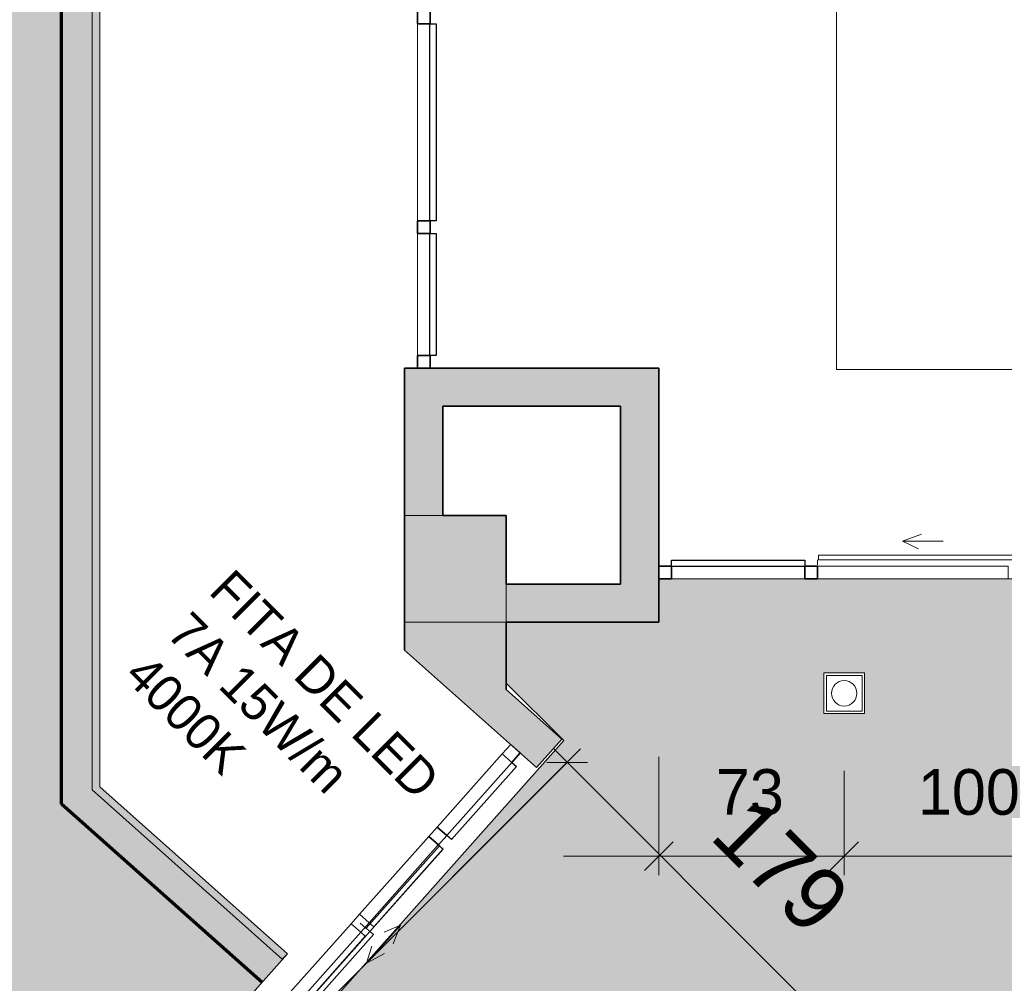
# Model space of a CAD drawing. Header units: metres. Extents: x -31 to 96, y -24 to 31.
# Tile 80 of 155: x -6.99 to -3.12, y 3.69 to 7.49. Entities that reach past the tile are written whole.
import ezdxf

# ---------------------------------------------------------------- set-up
doc = ezdxf.new("R2010")
doc.units = ezdxf.units.M
for name, color, linetype, lineweight in [('A-ANNO-DIMS', 211, 'Continuous', 9), ('A-ANNO-DIMS-75', 211, 'Continuous', 9), ('A-CLNG', 13, 'Continuous', 18), ('A-CLNG-PATT', 13, 'Continuous', 18), ('A-DETL-THIN', 151, 'Continuous', 18), ('A-DETL-WIDE', 214, 'Continuous', 70), ('A-DOOR', 31, 'Continuous', 18), ('A-FLOR', 192, 'Continuous', 18), ('A-GLAZ-CURT', 52, 'Continuous', 18), ('A-GLAZ-CWMG', 51, 'Continuous', 18), ('A-WALL', 113, 'Continuous', 18), ('A-WALL-PATT', 111, 'Continuous', 35), ('E-LITE-EQPM', 33, 'Continuous', 18), ('G-ANNO-TEXT', 231, 'Continuous', 9)]:
    doc.layers.add(name, color=color, linetype=linetype, lineweight=lineweight)
doc.styles.add('Century Gothic', font='GOTHIC.TTF', dxfattribs={"height": 0.143711})
doc.styles.add('Century Gothic_1', font='GOTHIC.TTF', dxfattribs={"height": 0.251495})
doc.styles.add('Century Gothic_2', font='GOTHIC.TTF', dxfattribs={"height": 0.179639})
doc.dimstyles.new('_Cotas_detalhamento_2_5_mm_1', dxfattribs={"dimscale": 0.3048, "dimtxt": 0.1875, "dimasz": 0.369094, "dimexe": 0.246063, "dimexo": 0.738189, "dimgap": 0.369094, "dimtad": 1, "dimdec": 0, "dimlfac": 100, "dimzin": 0, "dimdsep": 46, "dimtxsty": 'Century Gothic_2', "dimblk1": 'OBLIQUE', "dimblk2": 'OBLIQUE', "dimsah": 1, "dimcen": 0.09, "dimdle": 1.230315, "dimazin": 0, "dimtfac": 1, "dimtdec": 4, "dimtix": 1, "dimtmove": 0, "dimatfit": 3, "dimfxl": 1, "dimtvp": 1, "dimtolj": 1, "dimtzin": 0, "dimarcsym": 2})
doc.dimstyles.new('_Cotas_detalhamento_2_5_mm_5', dxfattribs={"dimscale": 0.3048, "dimtxt": 0.1875, "dimasz": 0.369094, "dimexe": 0.246063, "dimexo": 0.738189, "dimgap": 0.369094, "dimtad": 1, "dimdec": 0, "dimlfac": 100, "dimzin": 0, "dimdsep": 46, "dimtxsty": 'Century Gothic_2', "dimblk1": 'OBLIQUE', "dimblk2": 'OBLIQUE', "dimsah": 1, "dimcen": 0.09, "dimdle": 1.230315, "dimazin": 0, "dimtfac": 1, "dimtdec": 4, "dimtix": 1, "dimtmove": 0, "dimatfit": 3, "dimfxl": 1, "dimtvp": 1, "dimtolj": 1, "dimtzin": 0, "dimarcsym": 2})
doc.dimstyles.new('_Cotas_detalhamento_3_5_mm', dxfattribs={"dimscale": 0.3048, "dimtxt": 0.2625, "dimasz": 0.369094, "dimexe": 0.246063, "dimexo": 0.738189, "dimgap": 0.369094, "dimtad": 1, "dimdec": 0, "dimlfac": 100, "dimzin": 0, "dimdsep": 46, "dimtxsty": 'Century Gothic_1', "dimblk1": 'OBLIQUE', "dimblk2": 'OBLIQUE', "dimsah": 1, "dimcen": 0.09, "dimdle": 0.246063, "dimazin": 0, "dimtfac": 1, "dimtdec": 4, "dimtix": 1, "dimtmove": 0, "dimatfit": 3, "dimfxl": 1, "dimtvp": 1, "dimtolj": 1, "dimtzin": 0, "dimarcsym": 2})

# ---------------------------------------------------------------- blocks, each defined once
blk = doc.blocks.new('Painel do sistema - Envidraçado-169733-PLANTA DE TETO - LUMINOTÉCNICO')
at = {"layer": 'A-GLAZ-CURT', "lineweight": 25}
for p, q in [((-0.24, -0.0495), (-0.24, -0.0245)), ((-0.24, -0.0245), (0.24, -0.0245)), ((0.24, -0.0245), (0.24, -0.0495)), ((0.24, -0.0495), (-0.24, -0.0495))]:
    blk.add_line(p, q, dxfattribs=at)
blk = doc.blocks.new('Painel do sistema - Envidraçado-169724-PLANTA DE TETO - LUMINOTÉCNICO')
at = {"layer": 'A-GLAZ-CURT', "lineweight": 25}
for p, q in [((-0.3875, -0.0495), (-0.3875, -0.0245)), ((-0.3875, -0.0245), (0.3875, -0.0245)), ((0.3875, -0.0245), (0.3875, -0.0495)), ((0.3875, -0.0495), (-0.3875, -0.0495))]:
    blk.add_line(p, q, dxfattribs=at)
blk = doc.blocks.new('Montante retangular - 50 x 150 mm-169681-PLANTA DE TETO - LUMINOTÉCNICO')
at = {"layer": 'A-GLAZ-CWMG', "lineweight": 35}
for p, q in [((0.025, 0.025), (-0.025, 0.025)), ((-0.025, 0.025), (-0.025, -0.025)), ((0.025, -0.025), (0.025, 0.025)), ((-0.025, -0.025), (0.025, -0.025))]:
    blk.add_line(p, q, dxfattribs=at)
blk = doc.blocks.new('Montante retangular - 50 x 150 mm-169727-PLANTA DE TETO - LUMINOTÉCNICO')
at = {"layer": 'A-GLAZ-CWMG', "lineweight": 35}
for p, q in [((-0.05, 0.025), (0, 0.025)), ((-0.05, -0.025), (-0.05, 0.025)), ((0, 0.025), (0, -0.025)), ((0, -0.025), (-0.05, -0.025))]:
    blk.add_line(p, q, dxfattribs=at)
blk = doc.blocks.new('Montante retangular - 50 x 150 mm-169731-PLANTA DE TETO - LUMINOTÉCNICO')
at = {"layer": 'A-GLAZ-CWMG'}
blk.add_line((-5.4273, 6.1654), (-5.4273, 6.6454), dxfattribs=at)
blk = doc.blocks.new('Montante retangular - 50 x 150 mm-169684-PLANTA DE TETO - LUMINOTÉCNICO')
at = {"layer": 'A-GLAZ-CWMG'}
blk.add_line((-5.4273, 22.0104), (-5.4273, 22.7854), dxfattribs=at)
blk = doc.blocks.new('Painel do sistema - Envidraçado-679207-PLANTA DE TETO - LUMINOTÉCNICO')
at = {"layer": 'A-GLAZ-CURT', "lineweight": 25}
for p, q in [((-0.2625, 0.0245), (-0.2625, 0.0495)), ((-0.2625, 0.0495), (0.2625, 0.0495)), ((0.2625, 0.0495), (0.2625, 0.0245)), ((0.2625, 0.0245), (-0.2625, 0.0245))]:
    blk.add_line(p, q, dxfattribs=at)
blk = doc.blocks.new('Parede cortina com vidro duplo CORRER - _PORTA 3-1562657-PLANTA DE TETO - LUMINOTÉCNICO')
at = {"layer": 'A-DOOR'}
for p, q in [((-0.4405, 0.1235), (-0.3653, 0.1509)), ((-0.4405, 0.1235), (-0.377, 0.0939)), ((-0.2805, 0.1235), (-0.4405, 0.1235)), ((0.2805, 0.1235), (0.4405, 0.1235)), ((0.4405, 0.1235), (0.3653, 0.1509)), ((0.4405, 0.1235), (0.377, 0.0939)), ((-0.775, 0.0309), (-0.775, 0.05)), ((-0.775, 0.0309), (-0.775, 0.05)), ((-0.7718, 0.05), (-0.7718, 0.069)), ((-0.7718, 0.069), (0.0016, 0.069)), ((0.0016, 0.05), (-0.7718, 0.05)), ((0.0016, 0.069), (0.0016, 0.05)), ((0.0016, 0.0309), (0.0016, 0.05)), ((0.0016, 0.05), (0.775, 0.05)), ((0.775, 0.05), (0.775, 0.0309)), ((0, 0.0309), (0, 0)), ((0.775, 0.0309), (0.0016, 0.0309)), ((0.775, 0.0309), (0.775, 0.0155)), ((0.775, 0), (0.775, 0.0309))]:
    blk.add_line(p, q, dxfattribs=at)
blk = doc.blocks.new('Montante retangular - 50 x 150 mm-161497-PLANTA DE TETO - LUMINOTÉCNICO')
at = {"layer": 'A-GLAZ-CWMG', "lineweight": 35}
for p, q in [((-0.05, 0.025), (0, 0.025)), ((-0.05, -0.025), (-0.05, 0.025)), ((0, 0.025), (0, -0.025)), ((0, -0.025), (-0.05, -0.025))]:
    blk.add_line(p, q, dxfattribs=at)
blk = doc.blocks.new('Montante retangular - 50 x 150 mm-679204-PLANTA DE TETO - LUMINOTÉCNICO')
at = {"layer": 'A-GLAZ-CWMG'}
blk.add_line((-4.4273, 5.2854), (-3.9023, 5.2854), dxfattribs=at)
blk = doc.blocks.new('Montante retangular - 50 x 150 mm-679206-PLANTA DE TETO - LUMINOTÉCNICO')
at = {"layer": 'A-GLAZ-CWMG'}
for p, q in [((-3.8523, 5.3354), (-3.1023, 5.3354)), ((-3.1023, 5.2854), (-3.1023, 5.3354)), ((-3.8523, 5.2854), (-3.1023, 5.2854))]:
    blk.add_line(p, q, dxfattribs=at)
blk = doc.blocks.new('Montante retangular - 50 x 150 mm-161488-PLANTA DE TETO - LUMINOTÉCNICO')
at = {"layer": 'A-GLAZ-CWMG', "lineweight": 35}
for p, q in [((0.025, 0.025), (-0.025, 0.025)), ((-0.025, 0.025), (-0.025, -0.025)), ((0.025, -0.025), (0.025, 0.025)), ((-0.025, -0.025), (0.025, -0.025))]:
    blk.add_line(p, q, dxfattribs=at)
blk = doc.blocks.new('Montante retangular - 50 x 150 mm-618080-PLANTA DE TETO - LUMINOTÉCNICO')
at = {"layer": 'A-GLAZ-CWMG', "lineweight": 35}
for p, q in [((0, 0.025), (-0.05, 0.025)), ((-0.05, 0.025), (-0.05, -0.025)), ((0, -0.025), (0, 0.025)), ((-0.05, -0.025), (0, -0.025))]:
    blk.add_line(p, q, dxfattribs=at)
blk = doc.blocks.new('Painel do sistema - Envidraçado-716962-PLANTA DE TETO - LUMINOTÉCNICO')
at = {"layer": 'A-GLAZ-CURT'}
for p, q in [((-0.2049, -0.0495), (-0.2049, -0.025)), ((0.2049, -0.025), (0.2049, -0.0495)), ((-0.2049, -0.0495), (0.2049, -0.0495))]:
    blk.add_line(p, q, dxfattribs=at)
blk = doc.blocks.new('Montante retangular - 50 x 150 mm-716936-PLANTA DE TETO - LUMINOTÉCNICO')
at = {"layer": 'A-GLAZ-CWMG'}
for p, q in [((0.025, 0.025), (-0.025, 0.025)), ((-0.025, 0.025), (-0.025, -0.025)), ((0.025, -0.025), (0.025, 0.025)), ((-0.025, -0.025), (0.025, -0.025))]:
    blk.add_line(p, q, dxfattribs=at)
blk = doc.blocks.new('Montante retangular - 50 x 150 mm-696449-PLANTA DE TETO - LUMINOTÉCNICO')
at = {"layer": 'A-GLAZ-CWMG'}
for p, q in [((-5.6545, 3.9657), (-5.3821, 4.2718)), ((-5.6172, 3.9325), (-5.3448, 4.2385)), ((-5.6545, 3.9657), (-5.6172, 3.9325))]:
    blk.add_line(p, q, dxfattribs=at)
blk = doc.blocks.new('Parede cortina com vidro duplo CORRER - Parede cortina com vidro duplo CORRER 2-701936-PLANTA DE TETO - LUMINOTÉCNICO')
at = {"layer": 'A-DOOR'}
for p, q in [((0, -0.0309), (0, 0)), ((0.4347, 0), (0.4347, -0.0309)), ((-0.4347, -0.0309), (-0.4347, -0.05)), ((-0.4347, -0.0309), (-0.4347, -0.05)), ((0.4347, -0.0309), (0.0016, -0.0309)), ((0.0016, -0.0309), (0.0016, -0.05)), ((0.4347, -0.0309), (0.4347, -0.0155)), ((0.4347, -0.05), (0.4347, -0.0309)), ((0.0016, -0.05), (-0.4316, -0.05)), ((-0.4316, -0.05), (-0.4316, -0.069)), ((-0.4316, -0.069), (0.0016, -0.069)), ((0.0016, -0.05), (0.4347, -0.05)), ((0.0016, -0.069), (0.0016, -0.05)), ((-0.1002, -0.1235), (-0.0368, -0.0939)), ((0.1002, -0.1235), (0.0368, -0.0939)), ((-0.1002, -0.1235), (-0.025, -0.1509)), ((0.0598, -0.1235), (-0.1002, -0.1235)), ((-0.0598, -0.1235), (0.1002, -0.1235)), ((0.1002, -0.1235), (0.025, -0.1509))]:
    blk.add_line(p, q, dxfattribs=at)
blk = doc.blocks.new('Montante retangular - 50 x 150 mm-V3-PLANTA DE TETO - LUMINOTÉCNICO')
at = {"layer": 'A-GLAZ-CWMG'}
for p, q in [((-5.9602, 3.6223), (-5.6878, 3.9283)), ((-5.6504, 3.8951), (-5.6878, 3.9283)), ((-5.9228, 3.589), (-5.6504, 3.8951))]:
    blk.add_line(p, q, dxfattribs=at)
blk = doc.blocks.new('Painel do sistema - Envidraçado-696450-PLANTA DE TETO - LUMINOTÉCNICO')
at = {"layer": 'A-GLAZ-CURT', "lineweight": 25}
for p, q in [((-0.1924, -0.0495), (-0.1924, -0.0245)), ((-0.1924, -0.0245), (0.1924, -0.0245)), ((0.1924, -0.0245), (0.1924, -0.0495)), ((0.1924, -0.0495), (-0.1924, -0.0495))]:
    blk.add_line(p, q, dxfattribs=at)
blk = doc.blocks.new('Montante retangular - 50 x 150 mm-696446-PLANTA DE TETO - LUMINOTÉCNICO')
at = {"layer": 'A-GLAZ-CWMG'}
blk.add_line((-6.2492, 3.2975), (-5.9934, 3.5849), dxfattribs=at)
blk = doc.blocks.new('Montante retangular - 50 x 150 mm-618076-PLANTA DE TETO - LUMINOTÉCNICO')
at = {"layer": 'A-GLAZ-CWMG', "lineweight": 35}
for p, q in [((0.025, 0.025), (-0.025, 0.025)), ((-0.025, 0.025), (-0.025, -0.025)), ((0.025, -0.025), (0.025, 0.025)), ((-0.025, -0.025), (0.025, -0.025))]:
    blk.add_line(p, q, dxfattribs=at)
blk = doc.blocks.new('Iluminação embutida - Simples - 160 x 160 x 136mm-V46-PLANTA DE TETO - LUMINOTÉCNICO')
at = {"layer": 'E-LITE-EQPM', "color": 5}
for p, q in [((-0.08, -0.08), (-0.08, 0.08)), ((-0.08, 0.08), (0.08, 0.08)), ((0.08, 0.08), (0.08, -0.08)), ((0.07, 0.07), (-0.07, 0.07)), ((-0.07, 0.07), (-0.07, -0.07)), ((0.07, -0.07), (0.07, 0.07)), ((-0.07, -0.07), (0.07, -0.07)), ((0.08, -0.08), (-0.08, -0.08))]:
    blk.add_line(p, q, dxfattribs=at)
for start, end in [(0, 180), (180, 360)]:
    blk.add_arc((0, 0), 0.05, start, end, dxfattribs=at)
blk = doc.blocks.new('DIMBLOCK113-PLANTA DE TETO - LUMINOTÉCNICO')
at = {"layer": 'A-ANNO-DIMS-75'}
for p, q in [((-4.4773, 4.5854), (-4.4773, 4.1192)), ((-4.4773, 4.1942), (-4.4773, 4.5854)), ((-3.7473, 4.5304), (-3.7473, 4.1192)), ((-3.7473, 4.1942), (-3.7473, 4.5304)), ((-4.8523, 4.1942), (-3.7473, 4.1942))]:
    blk.add_line(p, q, dxfattribs=at)
at = {"layer": 'A-ANNO-DIMS-75', "lineweight": 18}
for p, q in [((-4.4773, 4.1942), (-4.421, 4.2505)), ((-3.7473, 4.1942), (-3.691, 4.2505)), ((-4.4773, 4.1942), (-4.5335, 4.138)), ((-3.7473, 4.1942), (-3.8035, 4.138))]:
    blk.add_line(p, q, dxfattribs=at)
at = {"layer": 'A-ANNO-DIMS-75', "color": 0, "insert": (-4.2522, 4.5369), "char_height": 0.17964, "width": 0.335714, "attachment_point": 1, "line_spacing_factor": 0.984117, "style": 'Century Gothic_2'}
blk.add_mtext('73', dxfattribs=at)
blk = doc.blocks.new('_Oblique')
at = {"color": 0, "linetype": 'ByBlock', "lineweight": -2}
blk.add_line((-0.5, -0.5), (0.5, 0.5), dxfattribs=at)
blk = doc.blocks.new('DIMBLOCK114-PLANTA DE TETO - LUMINOTÉCNICO')
at = {"layer": 'A-ANNO-DIMS-75'}
for p, q in [((-3.7473, 4.5304), (-3.7473, 4.1192)), ((-3.7473, 4.1942), (-3.7473, 4.5304)), ((-2.7473, 4.5304), (-2.7473, 4.1192)), ((-2.7473, 4.1942), (-2.7473, 4.5304)), ((-3.7473, 4.1942), (-2.7473, 4.1942))]:
    blk.add_line(p, q, dxfattribs=at)
at = {"layer": 'A-ANNO-DIMS-75', "lineweight": 18}
for p, q in [((-3.7473, 4.1942), (-3.691, 4.2505)), ((-2.7473, 4.1942), (-2.691, 4.2505)), ((-3.7473, 4.1942), (-3.8035, 4.138)), ((-2.7473, 4.1942), (-2.8035, 4.138))]:
    blk.add_line(p, q, dxfattribs=at)
at = {"layer": 'A-ANNO-DIMS-75', "color": 0, "insert": (-3.4571, 4.5369), "char_height": 0.17964, "width": 0.503571, "attachment_point": 1, "line_spacing_factor": 0.984117, "style": 'Century Gothic_2'}
blk.add_mtext('100', dxfattribs=at)
blk = doc.blocks.new('DIMBLOCK123-PLANTA DE TETO - LUMINOTÉCNICO')
at = {"layer": 'A-ANNO-DIMS-75'}
for p, q in [((-6.0516, 3.3496), (-4.7846, 4.6167)), ((-3.5178, 3.2438), (-4.8906, 4.6167)), ((-4.8376, 4.5636), (-6.0516, 3.3496)), ((-3.6983, 3.1693), (-3.5178, 3.3499)), ((-3.5708, 3.2969), (-3.6983, 3.1693))]:
    blk.add_line(p, q, dxfattribs=at)
at = {"layer": 'A-ANNO-DIMS-75', "lineweight": 18}
for p, q in [((-4.8376, 4.5636), (-4.9171, 4.5636)), ((-4.8376, 4.5636), (-4.758, 4.5636)), ((-3.5708, 3.2969), (-3.6504, 3.2969)), ((-3.5708, 3.2969), (-3.4913, 3.2969))]:
    blk.add_line(p, q, dxfattribs=at)
at = {"layer": 'A-ANNO-DIMS-75', "color": 0, "insert": (-4.1044, 4.4454), "char_height": 0.25149, "width": 0.705, "attachment_point": 1, "rotation": 315, "line_spacing_factor": 0.984117, "style": 'Century Gothic_1'}
blk.add_mtext('179', dxfattribs=at)

msp = doc.modelspace()

# ---------------------------------------------------------------- hatches: boundary and pattern name
at = {"layer": 'A-CLNG-PATT'}
h = msp.add_hatch(color=256, dxfattribs=at)
h.paths.add_polyline_path([(-27.1773, 5.8854), (-27.1473, 5.9061), (-27.1473, 5.8653), (-27.1773, 5.8853)], flags=0)
h.paths.add_polyline_path([(-16.0273, -3.4889), (-12.4212, -3.4889), (-8.9928, 0.2975), (-10.5125, 1.6734), (-9.0935, 3.2405), (-6.4453, 3.2405), (-5.9388, 3.8097), (-6.6773, 4.4669), (-6.6773, 29.0854), (-27.1773, 29.0854), (-27.1773, 5.8854), (-27.9773, 5.8854), (-27.9773, 5.1203), (-20.3273, 5.1203), (-20.3273, 5.8854), (-19.1773, 5.8854), (-19.1773, 3.2253), (-16.0773, 3.2253), (-16.0773, -2.2247), (-16.0273, -2.2247), (-16.0273, -3.4146)], flags=0)
h.paths.add_polyline_path([(-15.146, -3.1216), (-15.1588, -3.1216), (-15.1588, -2.9616), (-14.9988, -2.9616), (-14.9988, -3.1216), (-15.1374, -3.1216)], flags=0)
h.paths.add_polyline_path([(-13.2255, -3.1216), (-13.3555, -3.1216), (-13.3555, -2.9616), (-13.1955, -2.9616), (-13.1955, -3.1216), (-13.2251, -3.1216)], flags=0)
h.paths.add_polyline_path([(-4.7428, -2.8501), (-3.9079, -1.912), (-3.9079, 0.0656), (-4.2279, 0.0656), (-4.2279, 0.1054), (-4.2628, 0.1054), (-4.2628, 0.5054), (-4.2279, 0.5054), (-6.5842, 2.8617), (-7.0229, 2.8617), (-7.0229, 3.0005), (-9.0048, 3.0005), (-9.9993, 1.883), (-4.7618, -2.8329)], flags=0)
h.paths.add_polyline_path([(-12.1797, -2.5419), (-12.3035, -2.4405), (-12.2021, -2.3167), (-12.0783, -2.4181), (-12.1781, -2.5399)], flags=0)
h.paths.add_polyline_path([(-4.8605, -2.4105), (-4.9736, -2.2974), (-4.8605, -2.1843), (-4.7473, -2.2974), (-4.8581, -2.4082)], flags=0)
h.paths.add_polyline_path([(-17.1759, -2.2247), (-16.2273, -2.2247), (-16.2273, 3.0753), (-19.1773, 3.0753), (-19.1773, -2.2247), (-18.9523, -2.2247)], flags=0)
h.paths.add_polyline_path([(-18.9523, -2.0502), (-18.9523, 2.9498), (-16.4523, 2.9498), (-16.4523, -2.0502), (-17.1759, -2.0502)], flags=0)
h.paths.add_polyline_path([(-5.4238, -1.9005), (-5.5369, -1.7873), (-5.4238, -1.6742), (-5.3106, -1.7873), (-5.414, -1.8907)], flags=0)
h.paths.add_polyline_path([(-11.374, -1.6522), (-11.4978, -1.5508), (-11.3964, -1.427), (-11.2727, -1.5284), (-11.3676, -1.6443)], flags=0)
h.paths.add_polyline_path([(-5.9871, -1.3904), (-6.1002, -1.2773), (-5.9871, -1.1641), (-5.8739, -1.2773), (-5.9819, -1.3853)], flags=0)
h.paths.add_polyline_path([(-6.5504, -0.8804), (-6.6635, -0.7672), (-6.5504, -0.6541), (-6.4372, -0.7672), (-6.5433, -0.8733)], flags=0)
h.paths.add_polyline_path([(-15.0589, -0.8716), (-15.1388, -0.8709), (-15.1388, -0.7116), (-14.9788, -0.7116), (-14.9788, -0.8716), (-15.0588, -0.8716)], flags=0)
h.paths.add_polyline_path([(-13.2055, -0.8716), (-13.3355, -0.8716), (-13.3355, -0.7116), (-13.1755, -0.7116), (-13.1759, -0.8716), (-13.2035, -0.8716)], flags=0)
h.paths.add_polyline_path([(-10.5686, -0.7627), (-10.6923, -0.6613), (-10.5909, -0.5376), (-10.4672, -0.6389), (-10.5621, -0.7548)], flags=0)
h.paths.add_polyline_path([(-13.1755, -0.5047), (-15.5046, -0.5047), (-15.5046, 3.8654), (-17.3796, 3.8654), (-17.3796, 28.2404), (-7.3796, 28.2404), (-7.3796, 3.8654), (-11.1296, 3.8654), (-11.1296, -0.5047), (-12.9686, -0.5047)], flags=0)
h.paths.add_polyline_path([(-7.114, -0.3701), (-7.2271, -0.257), (-7.114, -0.1439), (-7.0009, -0.257), (-7.1096, -0.3657)], flags=0)
h.paths.add_polyline_path([(-9.7631, 0.1268), (-9.8868, 0.2281), (-9.7855, 0.3519), (-9.6617, 0.2505), (-9.7566, 0.1346)], flags=0)
h.paths.add_polyline_path([(-7.6774, 0.14), (-7.7905, 0.2531), (-7.6774, 0.3663), (-7.5642, 0.2531), (-7.6703, 0.1471)], flags=0)
h.paths.add_polyline_path([(-8.2408, 0.6501), (-8.3539, 0.7632), (-8.2408, 0.8763), (-8.1276, 0.7632), (-8.2364, 0.6544)], flags=0)
h.paths.add_polyline_path([(-10.6526, 0.9472), (-10.7764, 1.0486), (-10.675, 1.1724), (-10.5512, 1.071), (-10.6461, 0.9551)], flags=0)
h.paths.add_polyline_path([(-8.8042, 1.1602), (-8.9173, 1.2733), (-8.8042, 1.3864), (-8.691, 1.2733), (-8.7998, 1.1645)], flags=0)
h.paths.add_polyline_path([(-9.3676, 1.6702), (-9.4807, 1.7834), (-9.3676, 1.8965), (-9.2544, 1.7834), (-9.3632, 1.6746)], flags=0)
h.paths.add_polyline_path([(-10.5425, 2.0484), (-10.6556, 2.1616), (-10.5425, 2.2747), (-10.4294, 2.1616), (-10.5386, 2.0524)], flags=0)
h.paths.add_polyline_path([(-9.7371, 2.938), (-9.8503, 3.0511), (-9.7371, 3.1643), (-9.624, 3.0511), (-9.7327, 2.9424)], flags=0)
h.paths.add_polyline_path([(-18.5872, 3.7784), (-18.6258, 3.7784), (-18.6258, 3.9384), (-18.4658, 3.9384), (-18.4658, 3.7784), (-18.5729, 3.7784)], flags=0)
h.paths.add_polyline_path([(-18.4758, 5.0284), (-18.6258, 5.0284), (-18.6258, 5.1884), (-18.4658, 5.1884), (-18.4658, 5.0284), (-18.4685, 5.0284)], flags=0)
h.paths.add_polyline_path([(-27.5173, 5.2953), (-27.6773, 5.2953), (-27.6773, 5.4553), (-27.5173, 5.4553), (-27.5173, 5.3053)], flags=0)
h.paths.add_polyline_path([(-26.6873, 5.2953), (-26.8173, 5.2953), (-26.8173, 5.4553), (-26.6573, 5.4553), (-26.6573, 5.2953), (-26.6679, 5.2953)], flags=0)
h.paths.add_polyline_path([(-25.9273, 5.2953), (-25.9573, 5.2953), (-25.9573, 5.4553), (-25.7973, 5.4553), (-25.7973, 5.2953), (-25.8273, 5.2953)], flags=0)
h.paths.add_polyline_path([(-25.0673, 5.2953), (-25.0973, 5.2953), (-25.0965, 5.4553), (-24.9373, 5.4553), (-24.9373, 5.2953), (-24.9673, 5.2953)], flags=0)
h.paths.add_polyline_path([(-24.2073, 5.2953), (-24.2373, 5.2953), (-24.2373, 5.4553), (-24.0773, 5.4553), (-24.0773, 5.2953), (-24.1995, 5.2953)], flags=0)
h.paths.add_polyline_path([(-23.3216, 5.2953), (-23.3773, 5.2953), (-23.3773, 5.4553), (-23.2173, 5.4553), (-23.2173, 5.2953), (-23.2473, 5.2953)], flags=0)
h.paths.add_polyline_path([(-21.5657, 5.2953), (-21.6573, 5.2953), (-21.6573, 5.4553), (-21.4973, 5.4553), (-21.4973, 5.2953), (-21.5273, 5.2953)], flags=0)
h.paths.add_polyline_path([(-22.5073, 5.2953), (-22.5173, 5.2953), (-22.5173, 5.4553), (-22.3573, 5.4553), (-22.3573, 5.2953), (-22.4873, 5.2953)], flags=0)
h.paths.add_polyline_path([(-20.6473, 5.2953), (-20.7973, 5.2953), (-20.7973, 5.4553), (-20.6373, 5.4553), (-20.6373, 5.2953)], flags=0)
h.paths.add_polyline_path([(-26.4821, 6.3654), (-26.4821, 28.2404), (-22.1524, 28.2404), (-22.1524, 6.3654), (-25.8571, 6.3654)], flags=0)
h.paths.add_polyline_path([(-18.4826, 7.7554), (-18.6073, 7.7554), (-18.6073, 7.9154), (-18.4473, 7.9154), (-18.4473, 7.7554), (-18.4773, 7.7554)], flags=0)
h.paths.add_polyline_path([(-19.6973, 7.7554), (-19.8573, 7.7554), (-19.8573, 7.9154), (-19.6973, 7.9154), (-19.6973, 7.7654)], flags=0)
h.paths.add_polyline_path([(-21.1073, 7.7554), (-21.1073, 7.9154), (-20.9473, 7.9154), (-20.9473, 7.7554), (-21.0973, 7.7554)], flags=0)
h.paths.add_polyline_path([(-18.2773, 9.8354), (-21.2773, 9.8354), (-21.2773, 12.8354), (-18.2773, 12.8354), (-18.2773, 10.9645)], flags=0)
h.paths.add_polyline_path([(-19.8213, 14.2554), (-19.8573, 14.2554), (-19.8573, 14.4154), (-19.6973, 14.4154), (-19.6973, 14.2554), (-19.8097, 14.2554)], flags=0)
h.paths.add_polyline_path([(-21.0798, 14.2554), (-21.1073, 14.2554), (-21.1073, 14.4154), (-20.9473, 14.4154), (-20.9473, 14.2554), (-21.0793, 14.2554)], flags=0)
h.paths.add_polyline_path([(-18.5466, 14.2554), (-18.6073, 14.2554), (-18.6073, 14.4154), (-18.4473, 14.4154), (-18.4473, 14.2554), (-18.5353, 14.2554)], flags=0)
h.paths.add_polyline_path([(-20.6877, 15.8354), (-21.2773, 15.8354), (-21.2773, 18.8354), (-18.2773, 18.8354), (-18.2773, 15.8354)], flags=0)
h.paths.add_polyline_path([(-18.4681, 20.2554), (-18.6073, 20.2554), (-18.6073, 20.4154), (-18.4473, 20.4154), (-18.4473, 20.2554), (-18.4647, 20.2554)], flags=0)
h.paths.add_polyline_path([(-21.0798, 20.2554), (-21.1073, 20.2554), (-21.1073, 20.4154), (-20.9473, 20.4154), (-20.9473, 20.2554), (-21.0793, 20.2554)], flags=0)
h.paths.add_polyline_path([(-19.8063, 20.2554), (-19.8573, 20.2554), (-19.8573, 20.4154), (-19.6973, 20.4154), (-19.6973, 20.2554), (-19.7483, 20.2554)], flags=0)
h.paths.add_polyline_path([(-18.2773, 21.8354), (-21.2773, 21.8354), (-21.2773, 24.8354), (-18.2773, 24.8354), (-18.2773, 23.5463)], flags=0)
h.paths.add_polyline_path([(-21.057, 26.8754), (-21.1073, 26.8754), (-21.1073, 27.0354), (-20.9473, 27.0354), (-20.9473, 26.8754), (-21.0441, 26.8754)], flags=0)
h.paths.add_polyline_path([(-18.4707, 26.8754), (-18.6073, 26.8754), (-18.6073, 27.0354), (-18.4473, 27.0354), (-18.4473, 26.8754), (-18.4573, 26.8754)], flags=0)
h.paths.add_polyline_path([(-19.7264, 26.8754), (-19.8573, 26.8754), (-19.8573, 27.0354), (-19.6973, 27.0354), (-19.6973, 26.8754), (-19.7073, 26.8754)], flags=0)
h = msp.add_hatch(color=256, dxfattribs=at)
h.paths.add_polyline_path([(-6.6404, -12.4746), (-3.3373, -12.4746), (-3.3373, -9.5146), (-8.7973, -9.5146), (-8.7973, -12.4746)], flags=0)
h.paths.add_polyline_path([(-8.5625, -12.2486), (-8.5625, -9.7486), (-3.5625, -9.7486), (-3.5625, -12.2486), (-6.6404, -12.2486)], flags=0)
h.paths.add_polyline_path([(3.8951, -11.3146), (22.7127, -11.3146), (22.7127, 0.0854), (-1.7433, 0.0854), (-2.8749, 1.1263), (-3.661, 0.2716), (-3.661, -2.0082), (-4.9156, -3.3939), (-6.4723, -1.9845), (-9.8829, -5.7511), (-9.8829, -9.3146), (-8.7973, -9.3146), (-8.7973, -9.3646), (-3.1873, -9.3646), (-3.1873, -11.3146), (0.3833, -11.3146)], flags=0)
h.paths.add_polyline_path([(3.8951, -10.6269), (-2.4873, -10.6269), (-2.4873, -8.7646), (-6.8628, -8.7646), (-6.8628, -3.7481), (-2.4835, -3.7481), (-2.4835, -0.6269), (21.8827, -0.6269), (21.8827, -10.6269), (10.9188, -10.6269)], flags=0)
h.paths.add_polyline_path([(-7.0843, -8.3761), (-7.2343, -8.3761), (-7.2343, -8.2161), (-7.0743, -8.2161), (-7.0743, -8.3761), (-7.0794, -8.3761)], flags=0)
h.paths.add_polyline_path([(-9.413, -8.3561), (-9.4793, -8.3561), (-9.4793, -8.1961), (-9.3193, -8.1961), (-9.3193, -8.3561), (-9.3822, -8.3561)], flags=0)
h.paths.add_polyline_path([(-7.1408, -6.5728), (-7.2343, -6.5728), (-7.2343, -6.4128), (-7.0743, -6.4128), (-7.0743, -6.5728), (-7.1406, -6.5728)], flags=0)
h.paths.add_polyline_path([(-9.3858, -6.5528), (-9.4793, -6.5528), (-9.4793, -6.3928), (-9.3193, -6.3928), (-9.3193, -6.5528), (-9.3856, -6.5528)], flags=0)
h.paths.add_polyline_path([(-8.9615, -5.4425), (-9.0746, -5.3294), (-8.9615, -5.2163), (-8.8484, -5.3294), (-8.9614, -5.4425)], flags=0)
h.paths.add_polyline_path([(-8.1559, -4.5528), (-8.269, -4.4397), (-8.1559, -4.3265), (-8.0428, -4.4397), (-8.1488, -4.5457)], flags=0)
h.paths.add_polyline_path([(-7.3505, -3.6632), (-7.4636, -3.5501), (-7.3505, -3.4369), (-7.2374, -3.5501), (-7.3434, -3.6561)], flags=0)
h.paths.add_polyline_path([(-5.6556, -3.5791), (-5.7687, -3.466), (-5.6556, -3.3528), (-5.5429, -3.4664), (-5.6421, -3.5656)], flags=0)
h.paths.add_polyline_path([(-4.4243, -3.4859), (-4.5374, -3.3728), (-4.4243, -3.2596), (-4.3111, -3.3728), (-4.4172, -3.4788)], flags=0)
h.paths.add_polyline_path([(-6.5451, -2.7736), (-6.6582, -2.6605), (-6.5451, -2.5474), (-6.432, -2.6605), (-6.538, -2.7666)], flags=0)
h.paths.add_polyline_path([(-3.6188, -2.5964), (-3.732, -2.4832), (-3.6188, -2.3701), (-3.5057, -2.4832), (-3.6118, -2.5893)], flags=0)
h.paths.add_polyline_path([(-3.8445, 0.3946), (-2.2232, 2.1572), (-2.2311, 2.1645), (-2.1295, 2.2749), (-1.4886, 1.6854), (-1.2973, 1.6854), (-1.2973, 5.1854), (-1.6773, 5.1854), (-1.6773, 5.2854), (-4.4773, 5.2854), (-4.4773, 5.1154), (-5.0773, 5.1154), (-5.0773, 4.875), (-4.8514, 4.6492), (-6.3807, 2.9308), (-3.9554, 0.5054), (-3.8609, 0.5054), (-3.8609, 0.411)], flags=0)
h.paths.add_polyline_path([(-3.9787, 0.8032), (-4.0947, 0.9134), (-3.9849, 1.029), (-3.8693, 0.9192), (-3.9753, 0.8068)], flags=0)
h.paths.add_polyline_path([(-4.6128, 1.4373), (-4.7288, 1.5475), (-4.619, 1.6631), (-4.5034, 1.5533), (-4.6041, 1.4465)], flags=0)
h.paths.add_polyline_path([(-5.2492, 2.0737), (-5.3652, 2.1839), (-5.2554, 2.2995), (-5.1398, 2.1897), (-5.2381, 2.0854)], flags=0)
h.paths.add_polyline_path([(-3.8574, 2.5792), (-4.2885, 3.0102), (-3.8574, 3.4413), (-3.4264, 3.0102), (-3.5752, 2.8614)], flags=0)
h.paths.add_polyline_path([(-5.8856, 2.7101), (-6.0016, 2.8203), (-5.8918, 2.9359), (-5.7762, 2.8261), (-5.8769, 2.7193)], flags=0)
h.paths.add_polyline_path([(-1.7562, 2.7554), (-1.8273, 2.7554), (-1.8273, 2.9154), (-1.6673, 2.9154), (-1.6676, 2.7554), (-1.7272, 2.7554)], flags=0)
h.paths.add_polyline_path([(-1.6953, 3.7554), (-1.8273, 3.7554), (-1.8273, 3.9154), (-1.6673, 3.9154), (-1.6673, 3.7554), (-1.6846, 3.7554)], flags=0)
h.paths.add_polyline_path([(-1.7213, 4.7554), (-1.8273, 4.7554), (-1.8273, 4.9154), (-1.6673, 4.9154), (-1.6673, 4.7554), (-1.711, 4.7554)], flags=0)
h.paths.add_polyline_path([(-2.6673, 4.7554), (-2.8273, 4.7554), (-2.8273, 4.9154), (-2.6673, 4.9154), (-2.6673, 4.7654)], flags=0)
h.paths.add_polyline_path([(-3.8173, 4.7554), (-3.8273, 4.7554), (-3.8273, 4.9154), (-3.6673, 4.9154), (-3.6673, 4.7554), (-3.7973, 4.7554)], flags=0)
at = {"layer": 'A-WALL-PATT', "lineweight": 18}
for points in [[(-4.6273, 5.9654), (-4.6273, 6.1154), (-5.4773, 6.1154), (-5.4773, 5.9654), (-5.3273, 5.9654)], [(-4.6273, 5.2654), (-4.4773, 5.2654), (-4.4773, 6.1154), (-4.6273, 6.1154), (-4.6273, 5.2854)], [(-5.4773, 5.5354), (-5.3273, 5.5354), (-5.3273, 5.9654), (-5.4773, 5.9654), (-5.4773, 5.5724)], [(-5.3273, 5.1154), (-5.0773, 5.1154), (-5.0773, 5.5354), (-5.4773, 5.5354), (-5.4773, 5.1154)], [(-4.4773, 5.1154), (-4.4773, 5.2654), (-5.0773, 5.2654), (-5.0773, 5.1154), (-4.8514, 5.1154)], [(-5.0773, 4.6494), (-5.0773, 5.1154), (-5.4773, 5.1154), (-5.4773, 5.0053), (-5.3308, 4.875)], [(-4.9579, 4.5432), (-4.8582, 4.6552), (-5.0773, 4.8502), (-5.0771, 4.6492), (-5.0375, 4.6139)]]:
    msp.add_hatch(color=256, dxfattribs=at).paths.add_polyline_path(points, flags=0)

# ---------------------------------------------------------------- linework, layer by layer
at = {"layer": 'A-CLNG'}
for p, q in [((-6.7073, 4.4551), (-6.7073, 29.0854)), ((-6.6773, 29.0854), (-6.6773, 4.4669)), ((-6.6773, 29.0854), (-6.6773, 4.4669)), ((-4.8514, 4.6492), (-5.0773, 4.875)), ((-6.3807, 2.9308), (-4.8514, 4.6492)), ((-6.6773, 4.4669), (-5.9388, 3.8097)), ((-5.9591, 3.7893), (-6.7073, 4.4551)), ((-5.9388, 3.8097), (-6.4453, 3.2405)), ((-5.9388, 3.8097), (-5.9591, 3.7893))]:
    msp.add_line(p, q, dxfattribs=at)
at = {"layer": 'A-DETL-THIN'}
msp.add_line((-4.4773, 5.2854), (-1.2973, 5.2854), dxfattribs=at)
at = {"layer": 'A-DETL-WIDE', "color": 104}
for p, q in [((-6.8273, 4.3996), (-6.8273, 29.0854)), ((-6.0385, 3.6976), (-6.8273, 4.3996))]:
    msp.add_line(p, q, dxfattribs=at)
at = {"layer": 'A-FLOR'}
for p, q in [((-3.7773, 6.1104), (-3.7773, 30.7358)), ((-1.6773, 6.1104), (-3.7773, 6.1104))]:
    msp.add_line(p, q, dxfattribs=at)
at = {"layer": 'A-WALL', "lineweight": 35}
for p, q in [((-5.4773, 6.1154), (-4.4773, 6.1154)), ((-5.4773, 5.0053), (-5.4773, 6.1154)), ((-4.4773, 6.1154), (-4.4773, 5.1154)), ((-4.6273, 5.9654), (-5.3273, 5.9654)), ((-5.3273, 5.9654), (-5.3273, 5.5354)), ((-4.6273, 5.2654), (-4.6273, 5.9654)), ((-5.3273, 5.5354), (-5.0773, 5.5354)), ((-5.0773, 5.5354), (-5.0773, 5.2654)), ((-5.0773, 5.2654), (-4.6273, 5.2654)), ((-4.4773, 5.1154), (-5.0773, 5.1154)), ((-5.0773, 5.1154), (-5.0773, 4.8502)), ((-4.9579, 4.5432), (-5.4773, 5.0053)), ((-5.0773, 4.8502), (-4.8582, 4.6552)), ((-4.8582, 4.6552), (-4.9579, 4.5432))]:
    msp.add_line(p, q, dxfattribs=at)
at = {"layer": 'A-WALL'}
for p, q in [((-5.3273, 5.5354), (-5.4773, 5.5354)), ((-5.0773, 5.1154), (-5.0773, 5.2654)), ((-5.0773, 5.1154), (-5.4773, 5.1154))]:
    msp.add_line(p, q, dxfattribs=at)

# ---------------------------------------------------------------- block references
at = {"layer": 'A-DOOR'}
msp.add_blockref('Parede cortina com vidro duplo CORRER - _PORTA 3-1562657-PLANTA DE TETO - LUMINOTÉCNICO', (-3.0773, 5.3104), dxfattribs=at)
at = {"layer": 'A-DOOR', "rotation": 48.33292821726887}
msp.add_blockref('Parede cortina com vidro duplo CORRER - Parede cortina com vidro duplo CORRER 2-701936-PLANTA DE TETO - LUMINOTÉCNICO', (-5.6525, 3.9304), dxfattribs=at)
at = {"layer": 'A-GLAZ-CURT'}
for name, p, rotation in [('Painel do sistema - Envidraçado-169724-PLANTA DE TETO - LUMINOTÉCNICO', (-5.4023, 7.0829), 90.00000000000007), ('Painel do sistema - Envidraçado-169733-PLANTA DE TETO - LUMINOTÉCNICO', (-5.4023, 6.4054), 90.00000000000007), ('Painel do sistema - Envidraçado-696450-PLANTA DE TETO - LUMINOTÉCNICO', (-5.2023, 4.4362), 48.33292821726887), ('Painel do sistema - Envidraçado-716962-PLANTA DE TETO - LUMINOTÉCNICO', (-5.4997, 4.1021), 48.33292821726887), ('Painel do sistema - Envidraçado-716962-PLANTA DE TETO - LUMINOTÉCNICO', (-5.8053, 3.7587), 48.33292821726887)]:
    msp.add_blockref(name, p, dxfattribs=dict(at, rotation=rotation))
msp.add_blockref('Painel do sistema - Envidraçado-679207-PLANTA DE TETO - LUMINOTÉCNICO', (-4.1648, 5.3104), dxfattribs=at)
at = {"layer": 'A-GLAZ-CWMG', "extrusion": (0, 0, -1)}
for name, p, rotation in [('Montante retangular - 50 x 150 mm-169681-PLANTA DE TETO - LUMINOTÉCNICO', (5.4023, 7.4954), 89.99999999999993), ('Montante retangular - 50 x 150 mm-169681-PLANTA DE TETO - LUMINOTÉCNICO', (5.4023, 6.6704), 89.99999999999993), ('Montante retangular - 50 x 150 mm-161488-PLANTA DE TETO - LUMINOTÉCNICO', (3.8773, 5.3104), 180), ('Montante retangular - 50 x 150 mm-618080-PLANTA DE TETO - LUMINOTÉCNICO', (5.0412, 4.6173), 131.6670717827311), ('Montante retangular - 50 x 150 mm-618076-PLANTA DE TETO - LUMINOTÉCNICO', (5.3468, 4.2738), 131.6670717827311), ('Montante retangular - 50 x 150 mm-716936-PLANTA DE TETO - LUMINOTÉCNICO', (5.6525, 3.9304), 131.6670717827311)]:
    msp.add_blockref(name, p, dxfattribs=dict(at, rotation=rotation))
at = {"layer": 'A-GLAZ-CWMG'}
for name, p in [('Montante retangular - 50 x 150 mm-169684-PLANTA DE TETO - LUMINOTÉCNICO', (0, -15.315)), ('Montante retangular - 50 x 150 mm-169731-PLANTA DE TETO - LUMINOTÉCNICO', (0, 0)), ('Montante retangular - 50 x 150 mm-679206-PLANTA DE TETO - LUMINOTÉCNICO', (0, 0)), ('Montante retangular - 50 x 150 mm-679204-PLANTA DE TETO - LUMINOTÉCNICO', (0, 0)), ('Montante retangular - 50 x 150 mm-696446-PLANTA DE TETO - LUMINOTÉCNICO', (0.9003, 1.0116)), ('Montante retangular - 50 x 150 mm-696449-PLANTA DE TETO - LUMINOTÉCNICO', (0, 0)), ('Montante retangular - 50 x 150 mm-V3-PLANTA DE TETO - LUMINOTÉCNICO', (0, 0))]:
    msp.add_blockref(name, p, dxfattribs=at)
for name, p, rotation in [('Montante retangular - 50 x 150 mm-169727-PLANTA DE TETO - LUMINOTÉCNICO', (-5.4023, 6.1154), 270.0000000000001), ('Montante retangular - 50 x 150 mm-161497-PLANTA DE TETO - LUMINOTÉCNICO', (-4.4773, 5.3104), 180)]:
    msp.add_blockref(name, p, dxfattribs=dict(at, rotation=rotation))
at = {"layer": 'E-LITE-EQPM', "color": 5}
msp.add_blockref('Iluminação embutida - Simples - 160 x 160 x 136mm-V46-PLANTA DE TETO - LUMINOTÉCNICO', (-3.7473, 4.8354), dxfattribs=at)

# ---------------------------------------------------------------- texts
at = {"layer": 'G-ANNO-TEXT', "color": 7, "insert": (-6.1515, 5.3335), "char_height": 0.143711, "width": 1.2888, "attachment_point": 1, "rotation": 315, "line_spacing_factor": 0.984117, "style": 'Century Gothic'}
msp.add_mtext('FITA DE LED\\P7A 15W/m\\P4000K', dxfattribs=at)

# ---------------------------------------------------------------- dimensions: what is measured, and where the dimension line sits
at = {"layer": 'A-ANNO-DIMS'}
for base, p1, p2, dimstyle, override, picture, middle in [((-3.7473, 4.1942), (-4.4773, 4.8104), (-3.7473, 4.7554), '_Cotas_detalhamento_2_5_mm_5', {"dimpost": '<>', "dimfxl": 0.732069}, 'DIMBLOCK113-PLANTA DE TETO - LUMINOTÉCNICO', (-4.1123, 4.401)), ((-2.7473, 4.1942), (-3.7473, 4.7554), (-2.7473, 4.7554), '_Cotas_detalhamento_2_5_mm_1', {"dimpost": '<>', "dimfxl": 1}, 'DIMBLOCK114-PLANTA DE TETO - LUMINOTÉCNICO', (-3.2473, 4.401))]:
    dim = msp.add_linear_dim(base=base, p1=p1, p2=p2, dimstyle=dimstyle, override=override, dxfattribs=at)
    dim.commit()
    dim.dimension.update_dxf_attribs({"geometry": picture, "text_midpoint": middle})
dim = msp.add_linear_dim(base=(-4.8376, 4.5636), p1=(-3.8574, 3.0102), p2=(-6.2107, 3.1905), angle=315, dimstyle='_Cotas_detalhamento_3_5_mm', override={"dimpost": '<>', "dimfxl": 2.360164}, dxfattribs=at)
dim.commit()
dim.dimension.update_dxf_attribs({"geometry": 'DIMBLOCK123-PLANTA DE TETO - LUMINOTÉCNICO', "text_midpoint": (-4.0313, 4.1032)})

doc.saveas('drawing.dxf')
